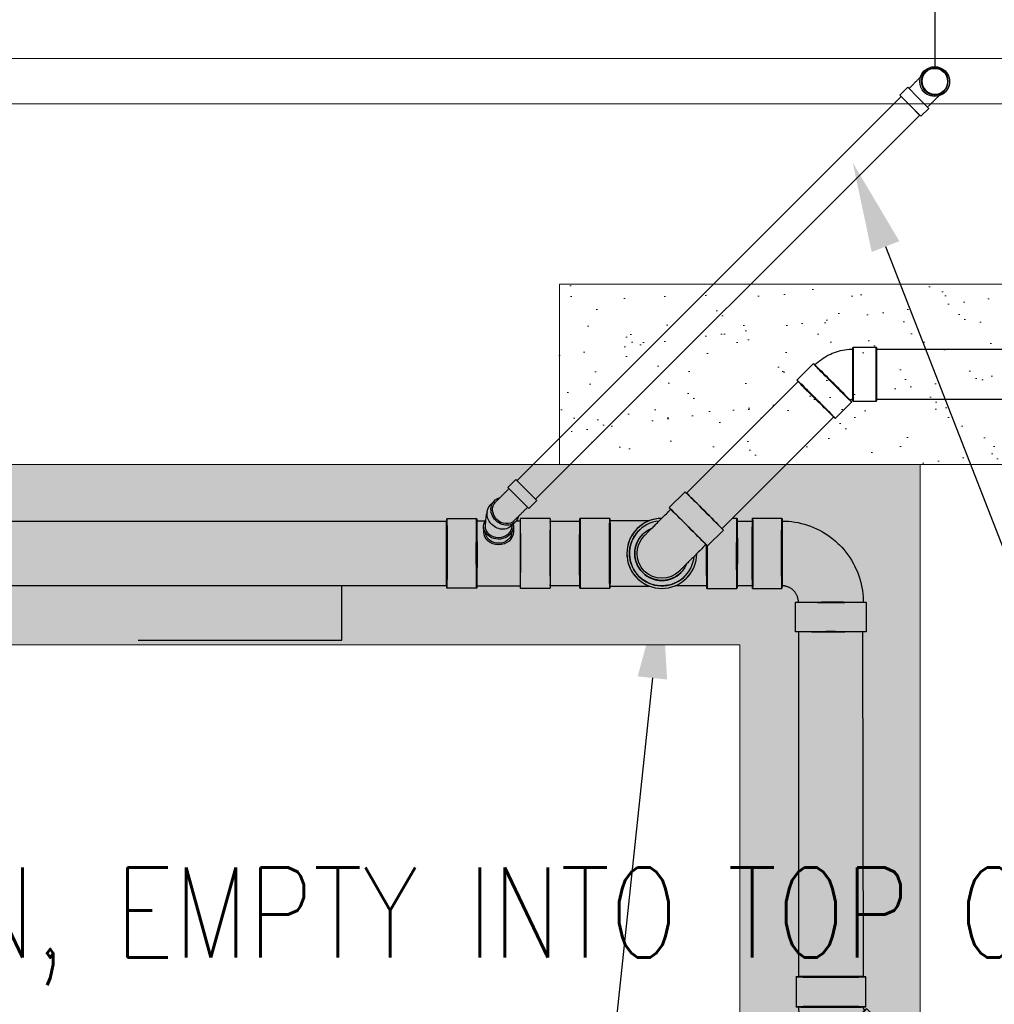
# Model space of a CAD drawing. Header units: inches. Extents: x -20481 to 20248, y -642 to 972.
# Tile 13 of 37: x 828 to 958, y -258 to -127. Entities that reach past the tile are written whole.
import ezdxf
from ezdxf import colors
from ezdxf.entities.mleader import LeaderData, LeaderLine
from ezdxf.math import Vec2, Vec3

# ---------------------------------------------------------------- set-up
doc = ezdxf.new("R2010")
doc.units = ezdxf.units.IN
doc.header["$MEASUREMENT"] = 0
doc.linetypes.add('Dash 1_16_', pattern=[0.125, 0.0625, -0.0625])
for name, color, linetype in [('P-PIPE', 3, 'Continuous'), ('S-ANNO-DIMS', 1, 'Continuous'), ('S-ANNO-TEXT', 2, 'Continuous')]:
    doc.layers.add(name, color=color, linetype=linetype)
for name, color, linetype, lineweight in [('S-FDTN_DRN', 3, 'Continuous', 50), ('S-TRCH-PATT', 8, 'Continuous', 18), ('S-WALL-PATT', 8, 'Continuous', 18)]:
    doc.layers.add(name, color=color, linetype=linetype, lineweight=lineweight)
doc.styles.add('Annotative', font='romans.shx', dxfattribs={"width": 0.8, "height": 0.125})
doc.dimstyles.new('Annotative', dxfattribs={"dimscale": 0, "dimtxt": 0.125, "dimasz": 0.125, "dimexe": 0.179688, "dimexo": 0.0625, "dimgap": 0.09, "dimtad": 1, "dimdec": 3, "dimzin": 3, "dimdsep": 46, "dimlunit": 4, "dimtxsty": 'Annotative', "dimcen": 0.09, "dimclrt": 2, "dimazin": 2, "dimtfac": 1, "dimtdec": 3, "dimtmove": 1, "dimatfit": 3, "dimfxl": 1, "dimtfill": 1, "dimfrac": 2, "dimtolj": 1, "dimtzin": 0, "dimarcsym": 0})

# ---------------------------------------------------------------- blocks, each defined once
blk = doc.blocks.new('*D48')
at = {"layer": 'Defpoints', "color": 0, "transparency": 16777216}
for p in [(950, -77.77), (1056, -86.26), (1056, -140)]:
    blk.add_point(p, dxfattribs=at)
at = {"layer": 'S-ANNO-DIMS', "color": 0, "lineweight": -2, "transparency": 16777216}
for p, q in [((1056, -134), (1056, -69.01)), ((950, -83.77), (950, -103.51)), ((962, -86.26), (1044, -86.26))]:
    blk.add_line(p, q, dxfattribs=at)
at = {"layer": 'S-ANNO-DIMS', "color": 0, "transparency": 16777216}
for points in [[(962, -84.26), (962, -88.26), (950, -86.26)], [(1044, -84.26), (1044, -88.26), (1056, -86.26)]]:
    blk.add_solid(points, dxfattribs=at)
at = {"layer": 'S-ANNO-DIMS', "color": 2, "lineweight": -3, "transparency": 16777216, "insert": (1003, -70.47), "char_height": 12, "attachment_point": 5, "style": 'Annotative', "bg_fill": 3, "box_fill_scale": 1.25, "bg_fill_color": 256, "bg_fill_true_color": 13158600, "bg_fill_transparency": 0}
blk.add_mtext('\\A1;8\'-10"', dxfattribs=at)
blk = doc.blocks.new('*D49')
at = {"layer": 'Defpoints', "color": 0, "transparency": 16777216}
for p in [(950, -86.26), (758, -137.59), (950, -139.06)]:
    blk.add_point(p, dxfattribs=at)
at = {"layer": 'S-ANNO-DIMS', "color": 0, "lineweight": -2, "transparency": 16777216}
for p, q in [((758, -131.59), (758, -69.01)), ((950, -133.06), (950, -69.01)), ((770, -86.26), (938, -86.26))]:
    blk.add_line(p, q, dxfattribs=at)
at = {"layer": 'S-ANNO-DIMS', "color": 0, "transparency": 16777216}
for points in [[(770, -84.26), (770, -88.26), (758, -86.26)], [(938, -84.26), (938, -88.26), (950, -86.26)]]:
    blk.add_solid(points, dxfattribs=at)
at = {"layer": 'S-ANNO-DIMS', "color": 2, "lineweight": -3, "transparency": 16777216, "insert": (854, -70.47), "char_height": 12, "attachment_point": 5, "style": 'Annotative', "bg_fill": 3, "box_fill_scale": 1.25, "bg_fill_color": 256, "bg_fill_true_color": 13158600, "bg_fill_transparency": 0}
blk.add_mtext('\\A1;16\'-0"', dxfattribs=at)
blk = doc.blocks.new('Bend - PVC - Sch 40 - DWV_USACE - Standard-V11-00_SP_Foundation Drainage Plan-TO FDN_DOC-flat-3')
at = {"layer": 'P-PIPE'}
for p, q in [((999.17, -259.43), (999.17, -260.93)), ((1001.15, -259.43), (999.17, -259.43)), ((999.17, -259.43), (1001.15, -259.43)), ((1001.15, -259.43), (1003.13, -259.43)), ((1003.13, -259.43), (1001.15, -259.43)), ((1003.13, -260.93), (1003.13, -259.43)), ((1001.15, -260.93), (999.17, -260.93)), ((999.17, -260.93), (1001.15, -260.93)), ((1001.15, -260.93), (1003.13, -260.93)), ((1003.13, -260.93), (1001.15, -260.93)), ((1001.15, -260.93), (1001.15, -260.93)), ((1001.15, -260.93), (1001.15, -260.93)), ((1002.9, -260.93), (1002.9, -261.06)), ((1001.16, -262.02), (1001.15, -262.02)), ((1001.15, -265.98), (1001.16, -265.98))]:
    blk.add_line(p, q, dxfattribs=at)
at = {"layer": 'P-PIPE', "flags": 128}
for points in [[(999.4, -261.08), (999.4, -260.97), (999.4, -260.93)], [(999.4, -264), (999.4, -263.99), (999.4, -263.99), (999.4, -263.98), (999.4, -263.96), (999.4, -263.94), (999.4, -263.91), (999.4, -263.88), (999.4, -263.84), (999.4, -263.8), (999.4, -263.76), (999.4, -263.71), (999.4, -263.65), (999.4, -263.59), (999.4, -263.53), (999.4, -263.46), (999.4, -263.39), (999.4, -263.32), (999.4, -263.24), (999.4, -263.15), (999.4, -263.07), (999.4, -262.98), (999.4, -262.89), (999.4, -262.79), (999.4, -262.69), (999.4, -262.59), (999.4, -262.48), (999.4, -262.38), (999.4, -262.27), (999.4, -262.16), (999.4, -262.04), (999.4, -261.93), (999.4, -261.81), (999.4, -261.69), (999.4, -261.58), (999.4, -261.45), (999.4, -261.33), (999.4, -261.21), (999.4, -261.09)], [(1002.9, -261.08), (1002.9, -261.18), (1002.9, -261.3), (1002.9, -261.42), (1002.9, -261.54), (1002.9, -261.66), (1002.9, -261.78), (1002.9, -261.9), (1002.9, -262.01), (1002.9, -262.13), (1002.9, -262.24), (1002.9, -262.35), (1002.9, -262.46), (1002.9, -262.56), (1002.9, -262.66), (1002.9, -262.76), (1002.9, -262.86), (1002.9, -262.95), (1002.9, -263.04), (1002.9, -263.13), (1002.9, -263.22), (1002.9, -263.3), (1002.9, -263.37), (1002.9, -263.44), (1002.9, -263.51), (1002.9, -263.58), (1002.9, -263.64), (1002.9, -263.69), (1002.9, -263.74), (1002.9, -263.79), (1002.9, -263.83), (1002.9, -263.87), (1002.9, -263.9), (1002.9, -263.93), (1002.9, -263.95), (1002.9, -263.97), (1002.9, -263.98), (1002.9, -263.99), (1002.9, -264), (1002.9, -264)], [(999.4, -264), (999.4, -263.93), (999.41, -263.86), (999.42, -263.79), (999.43, -263.72), (999.44, -263.65), (999.45, -263.58), (999.47, -263.51), (999.49, -263.45), (999.52, -263.38), (999.54, -263.32), (999.57, -263.25), (999.6, -263.19), (999.63, -263.13), (999.67, -263.07), (999.71, -263.01), (999.75, -262.95), (999.79, -262.9), (999.84, -262.84), (999.88, -262.79), (999.93, -262.74), (999.99, -262.69), (1000.04, -262.65), (1000.09, -262.61), (1000.15, -262.56), (1000.21, -262.52), (1000.27, -262.49), (1000.33, -262.45), (1000.39, -262.42), (1000.45, -262.39), (1000.52, -262.37), (1000.58, -262.34), (1000.65, -262.32), (1000.72, -262.3), (1000.79, -262.29), (1000.86, -262.27), (1000.92, -262.26), (1000.99, -262.25), (1001.06, -262.25), (1001.13, -262.25), (1001.15, -262.25)], [(1001.15, -262.25), (1001.22, -262.25), (1001.29, -262.25), (1001.36, -262.26), (1001.43, -262.27), (1001.5, -262.28), (1001.57, -262.3), (1001.64, -262.32), (1001.7, -262.34), (1001.77, -262.36), (1001.83, -262.39), (1001.9, -262.41), (1001.96, -262.45), (1002.02, -262.48), (1002.08, -262.51), (1002.14, -262.55), (1002.2, -262.59), (1002.25, -262.64), (1002.31, -262.68), (1002.36, -262.73), (1002.41, -262.78), (1002.46, -262.83), (1002.5, -262.88), (1002.55, -262.94), (1002.59, -262.99), (1002.63, -263.05), (1002.66, -263.11), (1002.7, -263.17), (1002.73, -263.23), (1002.76, -263.3), (1002.78, -263.36), (1002.81, -263.43), (1002.83, -263.5), (1002.85, -263.56), (1002.86, -263.63), (1002.88, -263.7), (1002.89, -263.77), (1002.9, -263.84), (1002.9, -263.91), (1002.9, -263.98), (1002.9, -264)], [(1001.15, -265.75), (1001.08, -265.75), (1001.01, -265.74), (1000.94, -265.73), (1000.87, -265.72), (1000.81, -265.71), (1000.74, -265.7), (1000.67, -265.68), (1000.6, -265.66), (1000.54, -265.64), (1000.47, -265.61), (1000.41, -265.58), (1000.34, -265.55), (1000.28, -265.52), (1000.22, -265.48), (1000.16, -265.44), (1000.11, -265.4), (1000.05, -265.36), (1000, -265.31), (999.95, -265.27), (999.9, -265.22), (999.85, -265.17), (999.8, -265.11), (999.76, -265.06), (999.72, -265), (999.68, -264.94), (999.64, -264.88), (999.61, -264.82), (999.58, -264.76), (999.55, -264.7), (999.52, -264.63), (999.5, -264.57), (999.48, -264.5), (999.46, -264.43), (999.44, -264.36), (999.43, -264.29), (999.42, -264.23), (999.41, -264.16), (999.41, -264.09), (999.4, -264.02), (999.4, -264)], [(1002.9, -264), (1002.9, -264.07), (1002.9, -264.14), (1002.89, -264.21), (1002.88, -264.28), (1002.87, -264.35), (1002.85, -264.41), (1002.83, -264.48), (1002.81, -264.55), (1002.79, -264.61), (1002.76, -264.68), (1002.74, -264.74), (1002.71, -264.81), (1002.67, -264.87), (1002.64, -264.93), (1002.6, -264.99), (1002.56, -265.04), (1002.51, -265.1), (1002.47, -265.15), (1002.42, -265.2), (1002.37, -265.25), (1002.32, -265.3), (1002.27, -265.35), (1002.21, -265.39), (1002.16, -265.43), (1002.1, -265.47), (1002.04, -265.51), (1001.98, -265.54), (1001.92, -265.57), (1001.85, -265.6), (1001.79, -265.63), (1001.72, -265.65), (1001.65, -265.67), (1001.59, -265.69), (1001.52, -265.71), (1001.45, -265.72), (1001.38, -265.73), (1001.31, -265.74), (1001.24, -265.75), (1001.17, -265.75), (1001.15, -265.75)]]:
    blk.add_lwpolyline(points, dxfattribs=at)
at = {"layer": 'P-PIPE'}
for centre, major_axis, start_param, end_param in [((1001.15, -264), (0, -1.98), 3.141593, 6.283185), ((1001.16, -264), (0, -1.98), 3.141593, 6.283185), ((1001.15, -264), (0, -1.75), 3.141593, 6.283185), ((1001.15, -264), (0, -1.98), 0, 3.141593), ((1001.15, -264), (0, -1.75), 0, 3.141593), ((1001.16, -264), (0, -1.98), 0, 3.141593)]:
    blk.add_ellipse(centre, major_axis=major_axis, ratio=0.999999, start_param=start_param, end_param=end_param, dxfattribs=at)
blk = doc.blocks.new('Bend - PVC - Sch 40 - DWV_USACE - Standard-1153782-00_SP_Foundation Drainage Plan-TO FDN_DOC-flat-1')
at = {"layer": 'P-PIPE'}
for p, q in [((940.29, -2241.47), (940.29, -2244.47)), ((947.5, -2244.47), (947.5, -2241.47)), ((938.89, -2245.86), (935.89, -2245.86)), ((935.89, -2253.07), (938.89, -2253.07))]:
    blk.add_line(p, q, dxfattribs=at)
at = {"layer": 'P-PIPE', "flags": 128}
for points in [[(940.58, -2244.47), (940.58, -2244.54), (940.57, -2244.6), (940.57, -2244.67), (940.56, -2244.74), (940.55, -2244.8), (940.53, -2244.87), (940.51, -2244.94), (940.49, -2245), (940.47, -2245.06), (940.45, -2245.13), (940.42, -2245.19), (940.39, -2245.25), (940.36, -2245.31), (940.32, -2245.37), (940.29, -2245.42), (940.25, -2245.48), (940.2, -2245.53), (940.16, -2245.58), (940.12, -2245.63), (940.09, -2245.66)], [(944.77, -2250.35), (945, -2250.11), (945.22, -2249.86), (945.43, -2249.6), (945.63, -2249.34), (945.82, -2249.06), (946, -2248.78), (946.17, -2248.49), (946.32, -2248.2), (946.46, -2247.9), (946.6, -2247.59), (946.71, -2247.28), (946.82, -2246.97), (946.91, -2246.65), (947, -2246.33), (947.06, -2246), (947.12, -2245.67), (947.16, -2245.34), (947.19, -2245.01), (947.2, -2244.68), (947.21, -2244.47)], [(940.09, -2245.66), (940.04, -2245.71), (939.99, -2245.75), (939.93, -2245.8), (939.88, -2245.84), (939.83, -2245.88), (939.77, -2245.91), (939.71, -2245.95), (939.65, -2245.98), (939.59, -2246.01), (939.53, -2246.03), (939.46, -2246.06), (939.4, -2246.08), (939.34, -2246.1), (939.27, -2246.11), (939.2, -2246.13), (939.14, -2246.14), (939.07, -2246.15), (939, -2246.15), (938.94, -2246.16), (938.89, -2246.16)], [(938.89, -2252.78), (939.23, -2252.77), (939.56, -2252.75), (939.89, -2252.72), (940.22, -2252.68), (940.54, -2252.62), (940.87, -2252.54), (941.19, -2252.46), (941.51, -2252.36), (941.82, -2252.25), (942.13, -2252.13), (942.43, -2251.99), (942.73, -2251.84), (943.02, -2251.68), (943.31, -2251.51), (943.59, -2251.33), (943.86, -2251.14), (944.12, -2250.93), (944.37, -2250.72), (944.62, -2250.49), (944.77, -2250.35)]]:
    blk.add_lwpolyline(points, dxfattribs=at)
at = {"layer": 'P-PIPE'}
for centre, major_axis, start_param, end_param in [((943.89, -2241.47), (3.6, 0), 3.131177, 6.27277), ((943.89, -2241.47), (3.6, 0), 6.27277, 9.414362), ((943.89, -2244.47), (3.6, 0), 3.131177, 6.27277), ((943.89, -2244.47), (3.6, 0), 6.27277, 9.414362), ((943.89, -2244.47), (3.31, 0), 3.131177, 6.27277), ((943.89, -2244.47), (3.31, 0), 6.27277, 9.414362), ((935.89, -2249.47), (0, -3.6), 3.152008, 6.293601), ((935.89, -2249.47), (0, -3.6), 0.010416, 3.152008), ((938.89, -2249.47), (0, -3.6), 3.152008, 6.293601), ((938.89, -2249.47), (0, -3.6), 0.010416, 3.152008), ((938.89, -2249.47), (0, -3.31), 3.152008, 6.293601), ((938.89, -2249.47), (0, -3.31), 0.010416, 3.152008)]:
    blk.add_ellipse(centre, major_axis=major_axis, ratio=0.010416, start_param=start_param, end_param=end_param, dxfattribs=at)
blk = doc.blocks.new('Bend - PVC - Sch 40 - DWV_USACE - Standard-1110594-00_SP_Foundation Drainage Plan-TO FDN_DOC-flat-1')
at = {"layer": 'P-PIPE'}
for p, q in [((1383.06, -205.92), (1383.06, -206.67)), ((1387.02, -206.67), (1387.02, -205.92)), ((1383.06, -209.21), (1383.06, -210.71)), ((1383.06, -209.21), (1387.02, -209.21)), ((1385.04, -209.21), (1385.04, -209.21)), ((1385.04, -209.21), (1385.04, -209.21)), ((1385.04, -209.21), (1385.04, -209.21)), ((1385.04, -209.21), (1385.04, -209.21)), ((1387.02, -210.71), (1387.02, -209.21)), ((1383.06, -210.71), (1387.02, -210.71)), ((1385.04, -210.71), (1385.04, -210.71)), ((1385.04, -210.71), (1385.04, -210.71))]:
    blk.add_line(p, q, dxfattribs=at)
at = {"layer": 'P-PIPE', "flags": 128}
for points in [[(1383.29, -206.67), (1383.29, -206.73), (1383.29, -206.8), (1383.29, -206.87), (1383.29, -206.94), (1383.29, -207.02), (1383.29, -207.09), (1383.29, -207.18), (1383.29, -207.26), (1383.29, -207.35), (1383.29, -207.44), (1383.29, -207.54), (1383.29, -207.64), (1383.29, -207.74), (1383.29, -207.84), (1383.29, -207.94), (1383.29, -208.05), (1383.29, -208.16), (1383.29, -208.27), (1383.29, -208.38), (1383.29, -208.49), (1383.29, -208.6), (1383.29, -208.72), (1383.29, -208.84), (1383.29, -208.95), (1383.29, -209.07), (1383.29, -209.19), (1383.29, -209.21)], [(1386.79, -209.21), (1386.79, -209.09), (1386.79, -208.97), (1386.79, -208.86), (1386.79, -208.74), (1386.79, -208.63), (1386.79, -208.51), (1386.79, -208.4), (1386.79, -208.29), (1386.79, -208.18), (1386.79, -208.07), (1386.79, -207.96), (1386.79, -207.86), (1386.79, -207.75), (1386.79, -207.65), (1386.79, -207.56), (1386.79, -207.46), (1386.79, -207.37), (1386.79, -207.28), (1386.79, -207.19), (1386.79, -207.11), (1386.79, -207.03), (1386.79, -206.95), (1386.79, -206.88), (1386.79, -206.81), (1386.79, -206.75), (1386.79, -206.68), (1386.79, -206.67)]]:
    blk.add_lwpolyline(points, dxfattribs=at)
at = {"layer": 'P-PIPE'}
for centre, major_axis, start_param, end_param in [((1385.04, -205.92), (1.98, 0), 1.570796, 3.141593), ((1385.04, -205.92), (1.98, 0), 6.062597, 7.853982), ((1385.04, -206.67), (1.98, 0), 1.570796, 3.627428), ((1385.04, -206.67), (1.75, 0), 1.570796, 3.141593), ((1385.04, -206.67), (1.98, 0), 5.813092, 7.853982), ((1385.04, -206.67), (1.75, 0), 6.283185, 7.853982)]:
    blk.add_ellipse(centre, major_axis=major_axis, ratio=0.866025, start_param=start_param, end_param=end_param, dxfattribs=at)
blk = doc.blocks.new('Bend - PVC - Sch 40 - DWV_USACE - Standard-1105255-00_SP_Foundation Drainage Plan-TO FDN_DOC-flat-2')
at = {"layer": 'P-PIPE'}
for p, q in [((1542.99, -211.94), (1540.16, -209.11)), ((1533.58, -215.7), (1536.41, -218.52)), ((1536.5, -218.75), (1536.5, -222.75)), ((1545.81, -222.75), (1545.81, -218.75))]:
    blk.add_line(p, q, dxfattribs=at)
at = {"layer": 'P-PIPE', "flags": 128}
for points in [[(1544.76, -215.2), (1544.61, -214.86), (1544.45, -214.52), (1544.28, -214.19), (1544.09, -213.87), (1543.89, -213.56), (1543.67, -213.26), (1543.45, -212.96), (1543.21, -212.68), (1542.96, -212.4), (1542.75, -212.18)], [(1545.47, -218.75), (1545.46, -218.38), (1545.44, -218.01), (1545.4, -217.64), (1545.35, -217.27), (1545.28, -216.91), (1545.2, -216.54), (1545.11, -216.18), (1545, -215.83), (1544.87, -215.48), (1544.76, -215.2)], [(1536.65, -218.28), (1536.67, -218.3), (1536.69, -218.32), (1536.7, -218.34), (1536.72, -218.36), (1536.73, -218.38), (1536.75, -218.41), (1536.76, -218.43), (1536.77, -218.45), (1536.79, -218.48), (1536.79, -218.5)], [(1536.79, -218.5), (1536.8, -218.52), (1536.81, -218.55), (1536.82, -218.57), (1536.83, -218.6), (1536.83, -218.63), (1536.84, -218.65), (1536.84, -218.68), (1536.84, -218.7), (1536.84, -218.73), (1536.85, -218.75)]]:
    blk.add_lwpolyline(points, dxfattribs=at)
at = {"layer": 'P-PIPE'}
for centre, major_axis, start_param, end_param in [((1536.87, -212.4), (3.29, 3.29), 6.278871, 9.420463), ((1536.87, -212.4), (3.29, 3.29), 3.137278, 6.278871), ((1539.7, -215.23), (3.29, 3.29), 6.278871, 9.420463), ((1539.7, -215.23), (3.29, 3.29), 3.137278, 6.278871), ((1539.7, -215.23), (3.05, 3.05), 6.278871, 9.420463), ((1539.7, -215.23), (3.05, 3.05), 3.137278, 6.278871), ((1541.16, -218.75), (4.66, 0), 0.004314, 3.145907), ((1541.16, -218.75), (4.66, 0), 3.145907, 6.2875), ((1541.16, -218.75), (4.31, 0), 0.004314, 3.145907), ((1541.16, -218.75), (4.31, 0), 3.145907, 6.2875), ((1541.16, -222.75), (4.66, 0), 0.004314, 3.145907), ((1541.16, -222.75), (4.66, 0), 3.145907, 6.2875)]:
    blk.add_ellipse(centre, major_axis=major_axis, ratio=0.010416, start_param=start_param, end_param=end_param, dxfattribs=at)
blk = doc.blocks.new('Bend - PVC - Sch 40 - DWV_USACE - Standard-1105255-00_SP_Foundation Drainage Plan-TO FDN_DOC-flat-1')
at = {"layer": 'P-PIPE'}
for p, q in [((1240.92, 941.2), (1236.92, 941.2)), ((1250.57, 935.54), (1247.74, 938.37)), ((1236.92, 931.88), (1240.92, 931.88)), ((1241.15, 931.79), (1243.98, 928.96))]:
    blk.add_line(p, q, dxfattribs=at)
at = {"layer": 'P-PIPE', "flags": 128}
for points in [[(1244.48, 940.15), (1244.13, 940.28), (1243.78, 940.4), (1243.43, 940.51), (1243.07, 940.6), (1242.7, 940.68), (1242.34, 940.74), (1241.97, 940.79), (1241.6, 940.83), (1241.23, 940.85), (1240.92, 940.85)], [(1247.49, 938.13), (1247.23, 938.39), (1246.95, 938.63), (1246.66, 938.87), (1246.36, 939.09), (1246.06, 939.31), (1245.74, 939.5), (1245.42, 939.69), (1245.09, 939.86), (1244.76, 940.02), (1244.48, 940.15)], [(1240.92, 932.23), (1240.95, 932.23), (1240.98, 932.23), (1241, 932.22), (1241.03, 932.22), (1241.06, 932.21), (1241.08, 932.21), (1241.11, 932.2), (1241.13, 932.19), (1241.16, 932.18), (1241.18, 932.18)], [(1241.18, 932.18), (1241.2, 932.17), (1241.23, 932.15), (1241.25, 932.14), (1241.27, 932.13), (1241.3, 932.11), (1241.32, 932.1), (1241.34, 932.08), (1241.36, 932.06), (1241.38, 932.05), (1241.4, 932.03)]]:
    blk.add_lwpolyline(points, dxfattribs=at)
at = {"layer": 'P-PIPE'}
for centre, major_axis, start_param, end_param in [((1236.92, 936.54), (0, 4.66), 6.278871, 9.420463), ((1236.92, 936.54), (0, 4.66), 3.137278, 6.278871), ((1240.92, 936.54), (0, 4.66), 6.278871, 9.420463), ((1240.92, 936.54), (0, 4.31), 6.278871, 9.420463), ((1240.92, 936.54), (0, 4.66), 3.137278, 6.278871), ((1240.92, 936.54), (0, 4.31), 3.137278, 6.278871), ((1244.44, 935.08), (3.29, 3.29), 0.004314, 3.145907), ((1244.44, 935.08), (3.29, 3.29), 3.145907, 6.2875), ((1244.44, 935.08), (3.05, 3.05), 0.004314, 3.145907), ((1244.44, 935.08), (3.05, 3.05), 3.145907, 6.2875), ((1247.27, 932.25), (3.29, 3.29), 0.004314, 3.145907), ((1247.27, 932.25), (3.29, 3.29), 3.145907, 6.2875)]:
    blk.add_ellipse(centre, major_axis=major_axis, ratio=0.010416, start_param=start_param, end_param=end_param, dxfattribs=at)
blk = doc.blocks.new('Bend - PVC - Sch 40 - DWV_USACE - Standard-1148485-00_SP_Foundation Drainage Plan-TO FDN_DOC-flat-1')
at = {"layer": 'P-PIPE'}
for p, q in [((1134.17, -206.08), (1134.17, -209.08)), ((1141.38, -209.08), (1141.38, -206.08))]:
    blk.add_line(p, q, dxfattribs=at)
at = {"layer": 'P-PIPE', "flags": 128}
for points in [[(1134.47, -201.08), (1134.47, -201.08), (1134.47, -201.09), (1134.47, -201.11), (1134.47, -201.14), (1134.47, -201.18), (1134.47, -201.22), (1134.47, -201.27), (1134.47, -201.33), (1134.47, -201.4), (1134.47, -201.47), (1134.47, -201.55), (1134.47, -201.64), (1134.47, -201.74), (1134.47, -201.84), (1134.47, -201.95), (1134.47, -202.07), (1134.47, -202.19), (1134.47, -202.32), (1134.47, -202.45), (1134.47, -202.6), (1134.47, -202.74), (1134.47, -202.89), (1134.47, -203.05), (1134.47, -203.21), (1134.47, -203.38), (1134.47, -203.55), (1134.47, -203.72), (1134.47, -203.9), (1134.47, -204.08), (1134.47, -204.27), (1134.47, -204.46), (1134.47, -204.65), (1134.47, -204.84), (1134.47, -205.04), (1134.47, -205.23), (1134.47, -205.43), (1134.47, -205.63), (1134.47, -205.83), (1134.47, -206.03), (1134.47, -206.08)], [(1141.09, -206.08), (1141.09, -205.88), (1141.09, -205.68), (1141.09, -205.48), (1141.09, -205.28), (1141.09, -205.08), (1141.09, -204.89), (1141.09, -204.69), (1141.09, -204.5), (1141.09, -204.31), (1141.09, -204.13), (1141.09, -203.95), (1141.09, -203.77), (1141.09, -203.59), (1141.09, -203.42), (1141.09, -203.25), (1141.09, -203.09), (1141.09, -202.93), (1141.09, -202.78), (1141.09, -202.63), (1141.09, -202.49), (1141.09, -202.35), (1141.09, -202.22), (1141.09, -202.1), (1141.09, -201.98), (1141.09, -201.87), (1141.09, -201.76), (1141.09, -201.67), (1141.09, -201.58), (1141.09, -201.49), (1141.09, -201.42), (1141.09, -201.35), (1141.09, -201.29), (1141.09, -201.23), (1141.09, -201.19), (1141.09, -201.15), (1141.09, -201.12), (1141.09, -201.1), (1141.09, -201.08), (1141.09, -201.08), (1141.09, -201.08)]]:
    blk.add_lwpolyline(points, dxfattribs=at)
at = {"layer": 'P-PIPE'}
for radius, start, end in [(3.6, 0, 180), (3.6, 336.7789, 203.2211), (3.31, 0, 180)]:
    blk.add_arc((1137.78, -201.08), radius, start, end, dxfattribs=at)
for centre, major_axis, start_param, end_param in [((1137.78, -206.08), (3.6, 0), 1.570796, 4.712389), ((1137.78, -206.08), (3.31, 0), 1.570796, 4.712389), ((1137.78, -206.08), (3.6, 0), 4.712389, 7.853982), ((1137.78, -206.08), (3.31, 0), 4.712389, 7.853982), ((1137.78, -209.08), (3.6, 0), 1.570796, 4.712389), ((1137.78, -209.08), (3.6, 0), 4.712389, 7.853982)]:
    blk.add_ellipse(centre, major_axis=major_axis, ratio=0.001061, start_param=start_param, end_param=end_param, dxfattribs=at)

msp = doc.modelspace()

# ---------------------------------------------------------------- hatches: boundary and pattern name
at = {"layer": 'S-WALL-PATT', "linetype": 'Dash 1_16_'}
h = msp.add_hatch(dxfattribs=at)
h.set_pattern_fill('AR-SAND', color=256, scale=4)
h.paths.add_polyline_path([(113.8117, 192), (340.9656, 192), (340.9656, 210), (924, 210), (924, 288), (1206, 288), (1206, -288), (924, -288), (924, -210), (337.0357, -210), (337.0357, -186), (154, -186), (154, -280), (90, -280), (90, -642), (66, -642), (66, -256), (130, -256), (130, -162), (361.0357, -162), (361.0357, -186), (948, -186), (948, -264), (1182, -264), (1182, 264), (948, 264), (948, 186), (364.9656, 186), (364.9656, 162), (90, 162), (90, 192), (66, 192), (66, 373), (66, 654), (90, 654), (90, 216.0196), (113.8117, 216.0196)])

# ---------------------------------------------------------------- linework, layer by layer
at = {"layer": 'P-PIPE'}
for p, q in [((942.1842, -170.6612), (1075.2317, -170.6612)), ((916.9413, -189.8196), (931.8026, -174.9583)), ((1075.2317, -177.3391), (942.1781, -177.3391)), ((936.5246, -179.6803), (921.6633, -194.5416)), ((763.7238, -193.5259), (885.0041, -193.5259)), ((885.0218, -193.2039), (889, -193.2039)), ((889, -193.4987), (890.1051, -193.4987)), ((890.1577, -194.2275), (890.1577, -193.7919)), ((894.2829, -193.4987), (894.8153, -193.4987)), ((898.7935, -193.2039), (894.8153, -193.2039)), ((898.7758, -193.5259), (902.7271, -193.5259)), ((906.7229, -193.2039), (902.7447, -193.2039)), ((923.6454, -193.1864), (923.0751, -193.1862)), ((923.7018, -193.5259), (925.721, -193.5259)), ((889.9423, -194.9775), (889.929, -194.2632)), ((893.8865, -194.2021), (893.9001, -194.9775)), ((885.0041, -202.1509), (763.7238, -202.1509)), ((889, -202.4728), (885.0218, -202.4728)), ((894.7984, -202.1781), (889, -202.1781)), ((894.8153, -202.4728), (898.7935, -202.4728)), ((902.7271, -202.1509), (898.8112, -202.1509)), ((902.7447, -202.4728), (906.7229, -202.4728)), ((919.6423, -202.496), (923.6421, -202.4974)), ((925.721, -202.1509), (923.7251, -202.1509)), ((931.8479, -208.2577), (931.8491, -254.1613)), ((940.4676, -254.1549), (940.4013, -208.2595))]:
    msp.add_line(p, q, dxfattribs=at)
at = {"layer": 'P-PIPE', "flags": 128}
for points in [[(911.9588, -193.4987), (909.9467, -193.4987), (909.6974, -193.4987), (909.4432, -193.4987), (909.1846, -193.4987), (908.9219, -193.4987), (908.6555, -193.4987), (908.386, -193.4987), (908.1136, -193.4987), (907.839, -193.4987), (907.5624, -193.4987), (907.2844, -193.4987), (907.0053, -193.4987), (906.7257, -193.4987), (906.7229, -193.4987)], [(910.5938, -200.8867), (910.4744, -200.7623), (910.36, -200.6332), (910.2508, -200.4996), (910.1471, -200.3618), (910.049, -200.2199), (909.9567, -200.0742), (909.8702, -199.925), (909.7898, -199.7724), (909.7155, -199.6167), (909.6476, -199.4582), (909.586, -199.297), (909.5309, -199.1336), (909.4824, -198.9681), (909.4405, -198.8007), (909.4054, -198.6319), (909.3771, -198.4617), (909.3556, -198.2906), (909.3409, -198.1187), (909.3331, -197.9464), (909.3323, -197.7739), (909.3383, -197.6015), (909.3512, -197.4295), (909.371, -197.2582), (909.3976, -197.0877), (909.431, -196.9185), (909.4712, -196.7508), (909.518, -196.5848), (909.5715, -196.4208), (909.6314, -196.259), (909.6978, -196.0998), (909.7705, -195.9434), (909.8493, -195.79), (909.9343, -195.6399), (910.0252, -195.4933), (910.1218, -195.3504), (910.2241, -195.2115), (910.3319, -195.0769), (910.445, -194.9466), (910.5632, -194.821), (910.596, -194.7879)], [(916.6926, -200.8888), (916.5682, -201.0083), (916.4391, -201.1227), (916.3055, -201.2318), (916.1677, -201.3355), (916.0258, -201.4336), (915.8801, -201.526), (915.7309, -201.6125), (915.5783, -201.6929), (915.4226, -201.7671), (915.2641, -201.8351), (915.103, -201.8967), (914.9395, -201.9518), (914.774, -202.0003), (914.6066, -202.0421), (914.4378, -202.0773), (914.2676, -202.1056), (914.0965, -202.1271), (913.9246, -202.1418), (913.7523, -202.1495), (913.5798, -202.1504), (913.4074, -202.1444), (913.2354, -202.1315), (913.0641, -202.1117), (912.8937, -202.085), (912.7244, -202.0516), (912.5567, -202.0115), (912.3907, -201.9646), (912.2267, -201.9112), (912.0649, -201.8513), (911.9057, -201.7849), (911.7493, -201.7122), (911.5959, -201.6333), (911.4458, -201.5484), (911.2992, -201.4575), (911.1563, -201.3608), (911.0175, -201.2585), (910.8828, -201.1507), (910.7525, -201.0377), (910.6269, -200.9195), (910.5938, -200.8867)], [(906.7229, -202.1781), (907.0026, -202.1781), (907.2816, -202.1781), (907.5597, -202.1781), (907.8362, -202.1781), (908.1109, -202.1781), (908.3833, -202.1781), (908.6529, -202.1781), (908.9192, -202.1781), (909.182, -202.1781), (909.4407, -202.1781), (909.6949, -202.1781), (909.9443, -202.1781), (910.1884, -202.1781), (910.4268, -202.1781), (910.6592, -202.1781), (910.8852, -202.1781), (911.1044, -202.1781), (911.3164, -202.1781), (911.521, -202.1781), (911.9588, -202.1781)], [(919.6425, -202.153), (919.4001, -202.1529), (919.1583, -202.1528), (918.9173, -202.1527), (918.6775, -202.1526), (918.4394, -202.1526), (918.2034, -202.1525), (917.9697, -202.1524), (917.7388, -202.1523), (917.5111, -202.1522), (917.2869, -202.1522), (917.0665, -202.1521), (916.8504, -202.152), (916.6388, -202.1519), (916.4321, -202.1519), (916.2307, -202.1518), (916.0348, -202.1517), (915.8448, -202.1516), (915.661, -202.1516), (915.3966, -202.1515)]]:
    msp.add_lwpolyline(points, dxfattribs=at)
at = {"layer": 'P-PIPE'}
for centre, radius, start, end in [((894.4655, -193.7439), 4.3081, 161.412506, 180.637833), ((913.6443, -197.8384), 4.6555, 90.359048, 248.774627), ((913.6443, -197.8384), 4.3125, 95.185002, 354.814998), ((913.6443, -197.8384), 4.6555, 90.359048, 134.979959), ((913.6443, -197.8384), 4.6555, 134.979959, 314.979959), ((913.6443, -197.8384), 4.6555, 134.979959, 314.979959), ((913.6443, -197.8384), 3.6045, 135, 315), ((913.6443, -197.8384), 3.6045, 135, 315), ((913.6443, -197.8384), 4.6555, 314.979959, 359.640952), ((913.6443, -197.8384), 4.6555, 314.979959, 337.131196)]:
    msp.add_arc(centre, radius, start, end, dxfattribs=at)
at = {"layer": 'P-PIPE', "extrusion": (0, 0, -1)}
for centre, major_axis, ratio, start_param, end_param in [((942.1768, -174.0002), (0, -3.3389), 0.0104161, 1.57079633, 3.14159265), ((942.1768, -174.0002), (0, -3.3389), 0.0104161, 3.14159265, 4.71238898), ((942.1768, -174.0002), (0, -3.3389), 0.0104161, 4.71238898, 6.28318531), ((934.1636, -177.3193), (-2.361, 2.361), 0.0104161, 4.71238898, 6.28318531), ((934.1636, -177.3193), (-2.361, 2.361), 0.0104161, 0, 1.57079633), ((934.1636, -177.3193), (-2.361, 2.361), 0.0104161, 3.14159265, 4.71238898), ((934.1636, -177.3193), (-2.361, 2.361), 0.0104161, 1.57079633, 3.14159265), ((942.1768, -174.0002), (0, -3.3389), 0.0104161, 0, 0.28870366), ((885.0218, -197.8384), (0, 4.3125), 0.0104161, 4.71238898, 6.28318531), ((885.0218, -197.8384), (0, 4.6345), 0.0104161, 5.23598776, 8.37758041), ((885.0218, -197.8384), (0, 4.3125), 0.0104161, 0, 1.57079633), ((889, -197.8384), (0, 4.6345), 0.0104161, 5.23598776, 8.37758041), ((889, -197.8384), (0, 4.3397), 0.0104161, 5.23598776, 8.37758041), ((891.9077, -194.2275), (1.9787, 0.0357), 0.86597842, -0.13533668, 3.65610189), ((902.7447, -197.8384), (0, 4.6345), 0.0103989, -1.57079633, 1.57079633), ((902.7447, -197.8384), (0, -4.6345), 0.0103989, -3.14159265, 1.57079633), ((902.7447, -197.8384), (0, -4.3125), 0.0103989, 1.57079633, 4.71238898), ((902.7447, -197.8384), (0, 4.3125), 0.0103989, -1.57079633, 0), ((906.7229, -197.8384), (0, -4.6345), 0.0103989, 1.57079633, 4.71238898), ((906.7229, -197.8384), (0, -4.3397), 0.0103989, 1.57079633, 4.71238898), ((923.6438, -197.8419), (0.0016, 4.6555), 0.01027124, -1.57079633, 1.57079633), ((925.721, -197.8384), (0, 4.3125), 0.0104161, 4.71238898, 6.28318531), ((925.721, -197.8384), (0, 4.3125), 0.0104161, 0, 1.57079633), ((891.9212, -194.9775), (1.9787, 0.0357), 0.86597842, 0.02083032, 3.16242297), ((891.9077, -194.2275), (1.75, 0), 0.8660254, 1.57079633, 3.14159265), ((891.9212, -194.9775), (1.7497, 0.0316), 0.86597842, 0.03418348, 3.10740917), ((891.9077, -194.2275), (1.75, 0), 0.8660254, 0, 1.57079633), ((885.0218, -197.8384), (0, 4.6345), 0.0104161, 2.0943951, 5.23598776), ((889, -197.8384), (0, 4.6345), 0.0104161, 2.0943951, 5.23598776), ((889, -197.8384), (0, 4.3397), 0.0104161, 2.0943951, 5.23598776), ((919.644, -197.8405), (0.0016, 4.6555), 0.01027124, -1.57079633, -1.33503933), ((919.644, -197.8405), (0.0015, 4.3125), 0.01027124, -1.57079633, -1.3195239), ((919.644, -197.8405), (0.0015, 4.3125), 0.01027124, 1.34620264, 1.57079633), ((919.644, -197.8405), (0.0016, 4.6555), 0.01027124, 1.3599115, 1.57079633), ((885.0218, -197.8384), (0, 4.3125), 0.0104161, 3.14159265, 4.71238898), ((885.0218, -197.8384), (0, 4.3125), 0.0104161, 1.57079633, 3.14159265), ((902.7447, -197.8384), (0, 4.3125), 0.0103989, 3.14159265, 4.71238898), ((902.7447, -197.8384), (0, -4.3125), 0.0103989, -1.57079633, 1.57079633), ((906.7229, -197.8384), (0, 4.6345), 0.0103989, 1.57079633, 4.71238898), ((906.7229, -197.8384), (0, -4.3397), 0.0103989, -1.57079633, 1.57079633), ((919.644, -197.8405), (0.0016, 4.6555), 0.01027124, 1.57079633, 4.71238898), ((919.644, -197.8405), (0.0015, 4.3125), 0.01027124, 1.57079633, 4.71238898), ((923.6438, -197.8419), (0.0016, 4.6555), 0.01027124, 1.57079633, 4.71238898), ((925.721, -197.8384), (0, 4.3125), 0.0104161, 3.14159265, 4.71238898), ((925.721, -197.8384), (0, 4.3125), 0.0104161, 1.57079633, 3.14159265), ((936.1356, -208.2529), (4.3125, 0), 0.0104161, 3.14159265, 4.71238898), ((936.1356, -208.2529), (4.3125, 0), 0.0104161, 1.57079633, 3.14159265), ((936.1356, -208.2529), (4.3125, 0), 0.0104161, 4.71238898, 6.28318531), ((936.1356, -208.2529), (4.3125, 0), 0.0104161, 0, 1.57079633)]:
    msp.add_ellipse(centre, major_axis=major_axis, ratio=ratio, start_param=start_param, end_param=end_param, dxfattribs=at)
at = {"layer": 'P-PIPE'}
for centre, major_axis, ratio, start_param, end_param in [((894.8153, -197.8384), (0, 4.6345), 0.0104161, 5.23598776, 8.37758041), ((894.8153, -197.8384), (0, 4.3397), 0.0104161, 5.23598776, 8.37758041), ((898.7935, -197.8384), (0, 4.6345), 0.0104161, 5.23598776, 8.37758041), ((898.7935, -197.8384), (0, 4.3125), 0.0104161, 0, 1.57079633), ((898.7935, -197.8384), (0, 4.3125), 0.0104161, 4.71238898, 6.28318531), ((894.8153, -197.8384), (0, 4.6345), 0.0104161, 2.0943951, 5.23598776), ((894.8153, -197.8384), (0, 4.3397), 0.0104161, 2.0943951, 5.23598776), ((898.7935, -197.8384), (0, 4.6345), 0.0104161, 2.0943951, 5.23598776), ((898.7935, -197.8384), (0, 4.3125), 0.0104161, 1.57079633, 3.14159265), ((898.7935, -197.8384), (0, 4.3125), 0.0104161, 3.14159265, 4.71238898), ((936.1476, -254.1628), (-4.3125, -0.0001), 0.01041389, 4.71238898, 6.28318531), ((936.1476, -254.1628), (-4.3125, -0.0001), 0.01041389, 3.14159265, 4.71238898), ((936.1476, -254.1628), (-4.3125, -0.0001), 0.01041389, 0, 1.57079633), ((936.1476, -254.1628), (-4.3125, -0.0001), 0.01041389, 1.57079633, 3.14159265)]:
    msp.add_ellipse(centre, major_axis=major_axis, ratio=ratio, start_param=start_param, end_param=end_param, dxfattribs=at)
at = {"layer": 'S-TRCH-PATT', "linetype": 'Continuous', "lineweight": 0}
for points in [[(340.9656, 210), (924, 210), (924, 288), (1206, 288), (1206, -288), (924, -288), (924, -210), (337.0357, -210)], [(361.0357, -186), (948, -186), (948, -264), (1182, -264), (1182, 264), (948, 264), (948, 186), (364.9656, 186)]]:
    msp.add_lwpolyline(points, dxfattribs=at)

# ---------------------------------------------------------------- block references
at = {"xscale": -0.7742491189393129, "yscale": 0.7742491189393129, "zscale": 0.7742491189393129}
msp.add_blockref('Bend - PVC - Sch 40 - DWV_USACE - Standard-1105255-00_SP_Foundation Drainage Plan-TO FDN_DOC-flat-1', (1899.8637, -899.1154), dxfattribs=at)
at = {"xscale": -1, "rotation": 134.9999999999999}
for name, p in [('Bend - PVC - Sch 40 - DWV_USACE - Standard-1110594-00_SP_Foundation Drainage Plan-TO FDN_DOC-flat-1', (-232.7563, 640.9917)), ('Bend - PVC - Sch 40 - DWV_USACE - Standard-1148485-00_SP_Foundation Drainage Plan-TO FDN_DOC-flat-1', (-33.0703, 464.5098))]:
    msp.add_blockref(name, p, dxfattribs=at)
at = {"xscale": -1.301886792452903, "yscale": 1.301886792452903, "zscale": 1.301886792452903, "rotation": 180}
msp.add_blockref('Bend - PVC - Sch 40 - DWV_USACE - Standard-1153782-00_SP_Foundation Drainage Plan-TO FDN_DOC-flat-1', (-292.7059, -3126.3922), dxfattribs=at)
at = {"rotation": 180}
msp.add_blockref('Bend - PVC - Sch 40 - DWV_USACE - Standard-1105255-00_SP_Foundation Drainage Plan-TO FDN_DOC-flat-2', (2477.3053, -476.9158), dxfattribs=at)

# ---------------------------------------------------------------- leaders
at = {"layer": 'S-ANNO-TEXT', "linetype": 'Continuous', "lineweight": -3}
msp.add_leader([(843.9418, -209.3695), (871.0661, -209.3695), (871.0661, -202.1509)], dimstyle='Annotative', override={"dimscale": 0, "dimclrd": 1}, dxfattribs=at)
ml = msp.add_multileader_mtext('Standard', dxfattribs=at)
ml.set_content('3" TRENCH OUTLETS, \\P16\'-0" O.C. (TYP 6)', color=256, style='Annotative')
ml.set_leader_properties(color=1)
ml.build(insert=Vec2(0, 0))
ml.multileader.update_dxf_attribs({"text_right_attachment_type": 3, "dogleg_length": 0.125, "arrow_head_size": 12, "scale": 96})
ctx = ml.context
ctx.base_point, ctx.scale, ctx.char_height, ctx.arrow_head_size, ctx.landing_gap_size, ctx.plane_origin = Vec3(1044.6847, -386.0711), 96, 12, 12, 12, Vec3(1337.0708, -217.2134)
ctx.right_attachment = 3
notes = []
notes.append((ctx, [(0, (1, 1, 0), (1032.6847, -386.0711), (1, 0), 12, [(0, [(939.048, -145.8343)], 0, [])])]))
ctx.mtext.insert, ctx.mtext.width, ctx.mtext.defined_height, ctx.mtext.flow_direction = Vec3(1056.6847, -378.0711), 180.765456, 847.4061, 5
ml = msp.add_multileader_mtext('Standard', dxfattribs=at)
ml.set_content('STEP FOUNDATION DRAIN ON TOP OF FOOTING', color=256, style='Annotative')
ml.set_leader_properties(color=1)
ml.build(insert=Vec2(0, 0))
ml.multileader.update_dxf_attribs({"text_right_attachment_type": 3, "dogleg_length": 0.125, "arrow_head_size": 12, "scale": 96})
ctx = ml.context
ctx.base_point, ctx.scale, ctx.char_height, ctx.arrow_head_size, ctx.landing_gap_size, ctx.plane_origin = Vec3(406.1989, -374.6514), 96, 12, 12, 12, Vec3(716.585, -213.7937)
ctx.right_attachment = 3
notes.append((ctx, [(0, (1, 1, 0), (394.1989, -374.6514), (1, 0), 12, [(0, [(324.2034, -172.8292)], 0, [])])]))
ctx.mtext.insert, ctx.mtext.width, ctx.mtext.defined_height, ctx.mtext.flow_direction = Vec3(418.1989, -368.6514), 180.765456, 847.4061, 5
ml = msp.add_multileader_mtext('Standard', dxfattribs=at)
ml.set_content('EDGE OF FOOTING', color=256, style='Annotative')
ml.set_leader_properties(color=1)
ml.build(insert=Vec2(0, 0))
ml.multileader.update_dxf_attribs({"text_right_attachment_type": 3, "dogleg_length": 0.125, "arrow_head_size": 12, "scale": 96})
ctx = ml.context
ctx.base_point, ctx.scale, ctx.char_height, ctx.arrow_head_size, ctx.landing_gap_size, ctx.plane_origin = Vec3(406.1989, -253.9925), 96, 12, 12, 12, Vec3(716.585, -106.0136)
ctx.right_attachment = 3
notes.append((ctx, [(0, (1, 1, 0), (394.1989, -253.9925), (1, 0), 12, [(0, [(394.899, -186.4916)], 0, [])])]))
ctx.mtext.insert, ctx.mtext.width, ctx.mtext.defined_height, ctx.mtext.flow_direction = Vec3(418.1989, -247.9925), 180.765456, 847.4061, 5
ml = msp.add_multileader_mtext('Standard', dxfattribs=at)
ml.set_content('8" DRAIN', color=256, style='Annotative')
ml.set_leader_properties(color=1)
ml.build(insert=Vec2(0, 0))
ml.multileader.update_dxf_attribs({"text_right_attachment_type": 3, "dogleg_length": 0.125, "arrow_head_size": 12, "scale": 96})
ctx = ml.context
ctx.base_point, ctx.scale, ctx.char_height, ctx.arrow_head_size, ctx.landing_gap_size, ctx.plane_origin = Vec3(-160.0281, -225.8073), 96, 12, 12, 12, Vec3(88.2799, -81.0967)
ctx.right_attachment = 3
notes.append((ctx, [(1, (1, 1, 0), (-60.9424, -228.093), (-1, 0), 12, [(0, [(-6.8524, -200.9874)], 0, [])])]))
ctx.mtext.insert, ctx.mtext.width, ctx.mtext.defined_height, ctx.mtext.flow_direction = Vec3(-148.0281, -219.8073), 212.460999, 9755.9466, 5
ml = msp.add_multileader_mtext('Standard', dxfattribs=at)
ml.set_content('DROP UPPER FOUNDATION DRAIN INTO TOP OF LOWER DRAIN PIPE', color=256, style='Annotative')
ml.set_leader_properties(color=1)
ml.build(insert=Vec2(0, 0))
ml.multileader.update_dxf_attribs({"text_right_attachment_type": 3, "dogleg_length": 0.125, "arrow_head_size": 12, "scale": 96})
ctx = ml.context
ctx.base_point, ctx.scale, ctx.char_height, ctx.arrow_head_size, ctx.landing_gap_size, ctx.plane_origin = Vec3(406.1989, -296.789), 96, 12, 12, 12, Vec3(716.585, -135.9313)
ctx.right_attachment = 3
notes.append((ctx, [(0, (1, 1, 0), (394.1989, -296.789), (1, 0), 12, [(0, [(352.2304, -201.5159)], 0, [])])]))
ctx.mtext.insert, ctx.mtext.width, ctx.mtext.defined_height, ctx.mtext.flow_direction = Vec3(418.1989, -290.789), 190.626225, 847.4061, 5
ml = msp.add_multileader_mtext('Standard', dxfattribs=at)
ml.set_content('6" PERFORATED\\PFOUNDATION DRAIN, EMPTY INTO TOP OF 8" DRAIN', color=256, style='Annotative')
ml.set_leader_properties(color=1)
ml.build(insert=Vec2(0, 0))
ml.multileader.update_dxf_attribs({"text_right_attachment_type": 3, "dogleg_length": 0.125, "arrow_head_size": 12, "scale": 96})
ctx = ml.context
ctx.base_point, ctx.scale, ctx.char_height, ctx.arrow_head_size, ctx.landing_gap_size, ctx.plane_origin = Vec3(695.9999, -225.6077), 96, 12, 12, 12, Vec3(998.9679, -143.1829)
ctx.right_attachment = 3
notes.append((ctx, [(1, (1, 1, 0), (904.3428, -290.1792), (-1, 0), 12, [(0, [(913.6443, -202.4728)], 0, [])])]))
ctx.mtext.insert, ctx.mtext.width, ctx.mtext.defined_height, ctx.mtext.flow_direction = Vec3(707.9999, -219.6077), 184.759329, 9755.9466, 5
for ctx, leaders in notes:
    for number, flags, end, landing, length, lines in leaders:
        leader = LeaderData()
        leader.index, (leader.has_last_leader_line, leader.has_dogleg_vector, leader.attachment_direction) = number, flags
        leader.last_leader_point, leader.dogleg_vector, leader.dogleg_length = Vec3(end), Vec3(landing), length
        for number, points, colour, breaks in lines:
            line = LeaderLine()
            line.index, line.vertices, line.color, line.breaks = number, Vec3.list(points), colors.encode_raw_color(colour), breaks
            leader.lines.append(line)
        ctx.leaders.append(leader)

# ---------------------------------------------------------------- next in the draw order: dimensions: what is measured, and where the dimension line sits
at = {"layer": 'S-ANNO-DIMS', "lineweight": -3}
dim = msp.add_linear_dim(base=(1056, -86.2552), p1=(950, -77.7699), p2=(1056, -140), dimstyle='Annotative', override={"dimpost": '\\X'}, dxfattribs=at)
dim.commit()
dim.dimension.update_dxf_attribs({"geometry": '*D48', "text_midpoint": (1003, -70.4723)})

# ---------------------------------------------------------------- next in the draw order: dimensions: what is measured, and where the dimension line sits
dim = msp.add_linear_dim(base=(950, -86.2552), p1=(758, -137.5887), p2=(950, -139.0645), dimstyle='Annotative', override={"dimpost": '\\X'}, dxfattribs=at)
dim.commit()
dim.dimension.update_dxf_attribs({"geometry": '*D49', "text_midpoint": (854, -70.4723)})

# ---------------------------------------------------------------- next in the draw order: hatches: boundary and pattern name
at = {"layer": 'S-WALL-PATT', "linetype": 'Dash 1_16_'}
h = msp.add_hatch(dxfattribs=at)
h.set_pattern_fill('AR-SAND', color=256, scale=4)
h.paths.add_polyline_path([(900.0106, -186), (900.0106, -162), (1080, -162), (1080, -21), (1104, -21), (1104, -186)])

# ---------------------------------------------------------------- next in the draw order: linework, layer by layer
at = {"layer": 'P-PIPE'}
for p, q in [((894.372, -188.1531), (945.4794, -137.0457)), ((945.4752, -137.0414), (946.7126, -138.2789)), ((946.7126, -138.2789), (945.4752, -137.0414)), ((946.7126, -138.2789), (947.9501, -139.5163)), ((947.9501, -139.5163), (946.7126, -138.2789)), ((947.9543, -139.5206), (896.8469, -190.628))]:
    msp.add_line(p, q, dxfattribs=at)
for start, end in [(45, 225), (225, 45)]:
    msp.add_arc((950, -135), 1.75, start, end, dxfattribs=at)
at = {"layer": 'S-FDTN_DRN', "linetype": 'Continuous', "lineweight": 0}
msp.add_lwpolyline([(102, -132), (1056, -132), (1056, -138), (102, -138)], close=True, dxfattribs=at)
at = {"layer": 'S-TRCH-PATT', "linetype": 'Continuous', "lineweight": 0}
msp.add_lwpolyline([(900.0106, -186), (900.0106, -186), (900.0106, -162), (1080, -162), (1080, -21), (1104, -21), (1104, -186), (900.0106, -186)], dxfattribs=at)

# ---------------------------------------------------------------- next in the draw order: block references
at = {"xscale": -1, "rotation": 134.9999999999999}
msp.add_blockref('Bend - PVC - Sch 40 - DWV_USACE - Standard-V11-00_SP_Foundation Drainage Plan-TO FDN_DOC-flat-3', (55.3456, 386.1926), dxfattribs=at)

# ---------------------------------------------------------------- next in the draw order: leaders
at = {"layer": 'S-ANNO-TEXT', "linetype": 'Continuous', "lineweight": -3}
ml = msp.add_multileader_mtext('Standard', dxfattribs=at)
ml.set_content('PERIMETER TRENCH DRAIN', color=256, style='Annotative')
ml.set_leader_properties(color=1)
ml.build(insert=Vec2(0, 0))
ml.multileader.update_dxf_attribs({"text_right_attachment_type": 3, "dogleg_length": 0.125, "arrow_head_size": 12, "scale": 96})
ctx = ml.context
ctx.base_point, ctx.scale, ctx.char_height, ctx.arrow_head_size, ctx.landing_gap_size, ctx.plane_origin = Vec3(695.9999, -329.7127), 96, 12, 12, 12, Vec3(1337.0708, -284.233)
ctx.right_attachment = 3
notes = []
notes.append((ctx, [(0, (1, 1, 0), (683.9999, -329.7127), (1, 0), 12, [(0, [(682.4312, -136.9003)], 0, [])])]))
ctx.mtext.insert, ctx.mtext.width, ctx.mtext.defined_height, ctx.mtext.flow_direction = Vec3(707.9999, -323.7127), 180.765456, 847.4061, 5
for ctx, leaders in notes:
    for number, flags, end, landing, length, lines in leaders:
        leader = LeaderData()
        leader.index, (leader.has_last_leader_line, leader.has_dogleg_vector, leader.attachment_direction) = number, flags
        leader.last_leader_point, leader.dogleg_vector, leader.dogleg_length = Vec3(end), Vec3(landing), length
        for number, points, colour, breaks in lines:
            line = LeaderLine()
            line.index, line.vertices, line.color, line.breaks = number, Vec3.list(points), colors.encode_raw_color(colour), breaks
            leader.lines.append(line)
        ctx.leaders.append(leader)

doc.saveas('drawing.dxf')
